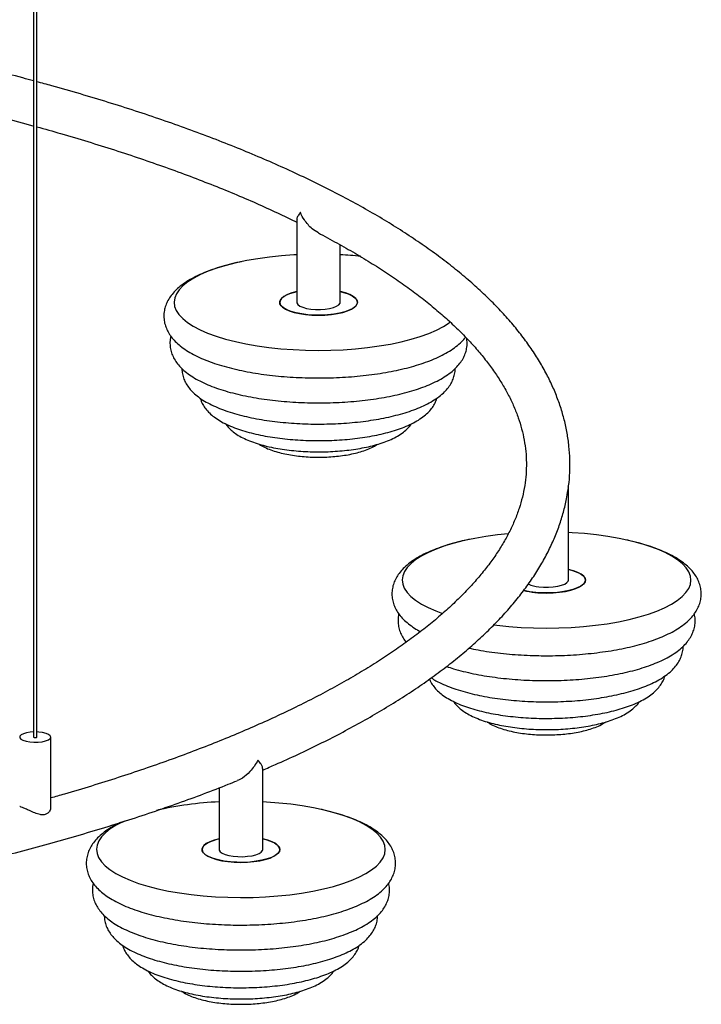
# Paper-space layout '_Dimétrica' of a CAD drawing. Header units: millimetres. Extents: x -788 to 211, y -444 to 934.
# Tile 5 of 7: x -9 to 211, y -393 to -76. Entities that reach past the tile are written whole.
import ezdxf

# ---------------------------------------------------------------- set-up
doc = ezdxf.new("R2010")
doc.units = ezdxf.units.MM

psp = doc.layouts.new('_Dimétrica')

# ---------------------------------------------------------------- linework, layer by layer
at = {"color": 7, "linetype": 'Continuous', "lineweight": 25}
for p, q in [((-4.25, 631.3), (-4.25, -307.34)), ((-3.25, -307.34), (-3.25, 631.3)), ((80.39, -140.79), (80.39, -167.37)), ((94.39, -167.37), (94.39, -148.86)), ((167.76, -256.79), (167.76, -226.93)), ((1.25, -329.77), (1.25, -307.34)), ((69.43, -343.51), (69.43, -317.44)), ((55.43, -323.68), (55.43, -343.51))]:
    psp.add_line(p, q, dxfattribs=at)
at = {"color": 7, "linetype": 'Continuous', "lineweight": 25, "flags": 128}
for points in [[(80.39, -152.07), (79.46, -152.12), (75.5, -152.41), (71.63, -152.81), (67.88, -153.32), (64.28, -153.94), (60.86, -154.66), (57.64, -155.48), (54.64, -156.39), (51.89, -157.39), (49.42, -158.46), (47.23, -159.59), (45.35, -160.79), (43.79, -162.04), (42.56, -163.32), (41.67, -164.64), (41.13, -165.98), (40.94, -167.33), (41.11, -168.68), (41.63, -170.02), (42.49, -171.34), (43.7, -172.63), (45.24, -173.88), (47.1, -175.08), (49.27, -176.22), (51.72, -177.29), (54.45, -178.29), (57.43, -179.2), (60.64, -180.03), (64.05, -180.76), (67.64, -181.39), (71.38, -181.91), (75.24, -182.32), (79.2, -182.61), (83.21, -182.79), (87.26, -182.85), (91.31, -182.8), (95.33, -182.63), (99.29, -182.34), (103.15, -181.94), (106.9, -181.42), (110.5, -180.8), (113.93, -180.08), (117.15, -179.26), (120.14, -178.35), (122.89, -177.36), (125.36, -176.29), (127.55, -175.15), (129.43, -173.96), (129.78, -173.7)], [(80.39, -163.92), (78.77, -164.36), (77.36, -164.88), (76.25, -165.49), (75.45, -166.14), (75, -166.83), (74.9, -167.54), (75.16, -168.24), (75.78, -168.91), (76.73, -169.55), (77.98, -170.12), (79.51, -170.61), (81.26, -171), (83.19, -171.3), (85.24, -171.48), (87.36, -171.54)], [(94.39, -163.92), (95.45, -164.19), (96.95, -164.69), (98.18, -165.26), (99.09, -165.9), (99.67, -166.58), (99.89, -167.29), (99.75, -167.99), (99.26, -168.68), (98.43, -169.33), (97.28, -169.92), (95.84, -170.44), (94.16, -170.87), (92.29, -171.21), (90.28, -171.43), (88.18, -171.53), (86.06, -171.51), (83.98, -171.38), (82, -171.13), (80.17, -170.77), (78.55, -170.32), (77.18, -169.78), (76.11, -169.17), (75.36, -168.51), (74.96, -167.81), (74.92, -167.1), (75.23, -166.41), (75.9, -165.73), (76.89, -165.11), (78.19, -164.55), (79.75, -164.07), (80.39, -163.92)], [(87.36, -171.54), (89.47, -171.48), (91.52, -171.3), (93.46, -171.02), (95.22, -170.62), (96.75, -170.13), (98.02, -169.57), (98.98, -168.94), (99.6, -168.26), (99.88, -167.56), (99.79, -166.85), (99.35, -166.16), (98.57, -165.51), (97.46, -164.9), (96.07, -164.37), (94.42, -163.93), (94.39, -163.92)], [(80.39, -167.37), (80.42, -167.58), (80.73, -168.09), (81.37, -168.56), (82.32, -168.98), (83.52, -169.32), (84.92, -169.55)], [(84.92, -169.55), (86.44, -169.68), (88, -169.7), (89.54, -169.59), (90.97, -169.38), (92.22, -169.06), (93.22, -168.66), (93.94, -168.2), (94.33, -167.69), (94.39, -167.37)], [(148.37, -241.87), (144.99, -242.23), (141.25, -242.74), (137.65, -243.36), (134.22, -244.09), (131, -244.9), (128.01, -245.81), (125.26, -246.81), (122.78, -247.88), (120.6, -249.01), (118.72, -250.21), (117.15, -251.46), (115.92, -252.74), (115.04, -254.06), (114.5, -255.4), (114.31, -256.75), (114.47, -258.1), (114.99, -259.44), (115.86, -260.76), (117.06, -262.05), (118.6, -263.3), (120.47, -264.5), (122.63, -265.64), (125.09, -266.71), (127.24, -267.51)], [(143.79, -271.21), (144.75, -271.33), (148.61, -271.74), (152.56, -272.03), (156.58, -272.21), (160.62, -272.28), (164.67, -272.22), (168.69, -272.05), (172.65, -271.76), (176.52, -271.36), (180.27, -270.84), (183.87, -270.22), (187.29, -269.5), (190.51, -268.68), (193.51, -267.77), (196.25, -266.78), (198.73, -265.71), (200.92, -264.57), (202.8, -263.38), (204.36, -262.13), (205.59, -260.84), (206.48, -259.53), (207.02, -258.19), (207.21, -256.84), (207.04, -255.49), (206.52, -254.15), (205.66, -252.83), (204.45, -251.54), (202.91, -250.29), (201.05, -249.09), (198.88, -247.95), (196.42, -246.87), (193.69, -245.88), (190.71, -244.96), (187.51, -244.14), (184.1, -243.41), (180.51, -242.78), (176.77, -242.26), (172.91, -241.85), (168.95, -241.55), (167.76, -241.49)], [(167.76, -253.34), (168.82, -253.61), (170.32, -254.11), (171.54, -254.69), (172.45, -255.32), (173.03, -256), (173.25, -256.71), (173.12, -257.41), (172.63, -258.1), (171.79, -258.75), (170.64, -259.34), (169.21, -259.86), (167.53, -260.3), (165.66, -260.63), (163.64, -260.85), (161.55, -260.95), (159.43, -260.94), (157.34, -260.8), (155.36, -260.55), (153.53, -260.19), (153.35, -260.15)], [(160.72, -260.96), (162.83, -260.9), (164.89, -260.73), (166.82, -260.44), (168.58, -260.04), (170.12, -259.55), (171.38, -258.99), (172.34, -258.36), (172.97, -257.68), (173.24, -256.98), (173.16, -256.28), (172.72, -255.58), (171.93, -254.93), (170.83, -254.33), (169.43, -253.79), (167.79, -253.35), (167.76, -253.34)], [(158.28, -258.98), (159.8, -259.1), (161.37, -259.12), (162.9, -259.01), (164.33, -258.8), (165.58, -258.48), (166.59, -258.08), (167.3, -257.62), (167.69, -257.11), (167.76, -256.79)], [(-4.25, -305.69), (-5.33, -305.76), (-6.55, -305.96), (-7.57, -306.27), (-8.3, -306.65), (-8.69, -307.09), (-8.72, -307.54), (-8.38, -307.98), (-7.69, -308.37), (-6.71, -308.69), (-5.52, -308.9)], [(-5.52, -308.9), (-4.19, -309), (-2.83, -308.98), (-1.54, -308.84), (-0.41, -308.59), (0.47, -308.24), (1.04, -307.83), (1.25, -307.38), (1.09, -306.93), (0.57, -306.51), (-0.27, -306.15), (-1.36, -305.88), (-2.64, -305.72), (-3.25, -305.69)], [(-4.25, -307.34), (-4.25, -307.35), (-4.21, -307.41), (-4.09, -307.47), (-3.93, -307.5)], [(-3.93, -307.5), (-3.74, -307.51), (-3.55, -307.5), (-3.39, -307.46), (-3.28, -307.4), (-3.25, -307.34)], [(24.94, -334.37), (24.46, -334.59), (22.27, -335.73), (20.39, -336.93), (18.83, -338.17), (17.6, -339.46), (16.71, -340.78), (16.17, -342.12), (15.98, -343.47), (16.15, -344.82), (16.66, -346.16), (17.53, -347.48), (18.74, -348.77), (20.28, -350.01), (22.14, -351.21), (24.3, -352.36), (26.76, -353.43), (29.49, -354.43), (32.47, -355.34), (35.68, -356.17), (39.09, -356.9), (42.68, -357.52), (46.42, -358.05), (50.28, -358.45), (54.23, -358.75), (58.25, -358.93), (62.3, -358.99), (66.35, -358.94), (70.36, -358.77), (74.32, -358.48), (78.19, -358.08), (81.94, -357.56), (85.54, -356.94), (88.96, -356.22), (92.18, -355.4), (95.18, -354.49), (97.93, -353.5), (100.4, -352.43), (102.59, -351.29), (104.47, -350.09), (106.03, -348.85), (107.26, -347.56), (108.15, -346.24), (108.69, -344.9), (108.88, -343.55), (108.71, -342.21), (108.19, -340.87), (107.33, -339.55), (106.12, -338.26), (104.58, -337.01), (102.72, -335.81), (100.55, -334.67), (98.1, -333.59), (95.37, -332.59), (92.39, -331.68), (89.18, -330.85), (85.77, -330.12), (82.18, -329.5), (78.44, -328.98), (74.58, -328.57), (70.62, -328.27), (69.43, -328.2)], [(55.43, -340.06), (53.81, -340.49), (52.4, -341.02), (51.28, -341.62), (50.49, -342.28), (50.03, -342.97), (49.94, -343.68), (50.2, -344.38), (50.82, -345.05), (51.77, -345.69), (53.02, -346.25), (54.55, -346.75), (56.3, -347.14), (58.23, -347.44), (60.28, -347.62), (62.39, -347.68)], [(69.43, -340.06), (70.49, -340.33), (71.99, -340.83), (73.21, -341.4), (74.13, -342.04), (74.7, -342.72), (74.93, -343.42), (74.79, -344.13), (74.3, -344.82), (73.47, -345.47), (72.31, -346.06), (70.88, -346.58), (69.2, -347.01), (67.33, -347.34), (65.31, -347.57), (63.22, -347.67), (61.1, -347.65), (59.02, -347.52), (57.03, -347.27), (55.21, -346.91), (53.59, -346.46), (52.22, -345.92), (51.15, -345.31), (50.4, -344.64), (50, -343.95), (49.95, -343.24), (50.27, -342.54), (50.93, -341.87), (51.93, -341.25), (53.23, -340.69), (54.79, -340.21), (55.43, -340.06)], [(62.39, -347.68), (64.51, -347.62), (66.56, -347.44), (68.49, -347.15), (70.25, -346.76), (71.79, -346.27), (73.05, -345.71), (74.01, -345.08), (74.64, -344.4), (74.92, -343.7), (74.83, -342.99), (74.39, -342.3), (73.61, -341.65), (72.5, -341.04), (71.1, -340.51), (69.46, -340.07), (69.43, -340.06)], [(55.43, -343.51), (55.45, -343.71), (55.76, -344.23), (56.41, -344.7), (57.36, -345.12), (58.56, -345.46), (59.95, -345.69)], [(59.95, -345.69), (61.47, -345.82), (63.04, -345.84), (64.57, -345.73), (66, -345.52), (67.25, -345.2), (68.26, -344.8), (68.98, -344.34), (69.36, -343.83), (69.43, -343.51)]]:
    psp.add_lwpolyline(points, dxfattribs=at)
at = {"color": 7, "linetype": 'Continuous', "lineweight": 25}
for centre, radius, start, end in [((87.83, -282.09), 130.19, 84.234, 87.1101), ((159.27, -248.54), 10.48, 245.157, 264.6037), ((160.46, -229.36), 31.6, 257.006, 270.467), ((60.1, -437.88), 109.78, 92.4401, 103.0814)]:
    psp.add_arc(centre, radius, start, end, dxfattribs=at)
for points, knots in [([(-4.25, -96.09), (-5.42, -95.77), (-9.7, -94.6), (-17.3, -92.67), (-27.03, -90.3), (-36.95, -88.03), (-47.04, -85.84), (-57.3, -83.75), (-67.72, -81.74), (-78.29, -79.83), (-89, -78.02), (-99.85, -76.3), (-110.83, -74.68), (-119.12, -73.52), (-123.79, -72.93), (-124.71, -72.82)], [0, 0, 0, 0, 0.032343, 0.118501, 0.20463, 0.290732, 0.376809, 0.462863, 0.548897, 0.634911, 0.720907, 0.806887, 0.892853, 0.978805, 1, 1, 1, 1]), ([(-124.48, -86.96), (-121.46, -87.36), (-114.77, -88.25), (-104.57, -89.75), (-93.84, -91.41), (-83.26, -93.18), (-72.82, -95.04), (-62.54, -96.98), (-52.42, -99.02), (-42.47, -101.15), (-32.7, -103.36), (-23.11, -105.65), (-13.74, -108.03), (-7.45, -109.68), (-4.35, -110.56), (-4.25, -110.58)], [0, 0, 0, 0, 0.069506, 0.153921, 0.238322, 0.32271, 0.407081, 0.491436, 0.575772, 0.660088, 0.744382, 0.828653, 0.912898, 0.997115, 1, 1, 1, 1]), ([(167.76, -226.97), (167.79, -226.79), (168.04, -225.19), (168.23, -222.17), (168.29, -217.92), (168.01, -213.68), (167.41, -209.45), (166.51, -205.23), (165.28, -201.02), (163.74, -196.82), (161.89, -192.65), (159.71, -188.48), (157.22, -184.34), (154.4, -180.22), (151.27, -176.13), (147.82, -172.08), (144.06, -168.06), (139.99, -164.09), (135.62, -160.16), (130.95, -156.28), (125.98, -152.46), (120.73, -148.7), (115.19, -144.99), (109.38, -141.35), (103.29, -137.77), (96.94, -134.25), (90.32, -130.81), (83.44, -127.42), (76.32, -124.11), (68.94, -120.87), (61.32, -117.7), (53.46, -114.6), (45.37, -111.58), (37.06, -108.64), (28.52, -105.77), (19.77, -102.99), (10.8, -100.29), (3.13, -98.07), (-1.63, -96.8), (-3.25, -96.36)], [0, 0, 0, 0, 0.003439, 0.03032, 0.057115, 0.083881, 0.11066, 0.137506, 0.16447, 0.191594, 0.218908, 0.246426, 0.274149, 0.302068, 0.330162, 0.358406, 0.38677, 0.415226, 0.44375, 0.472318, 0.500913, 0.52952, 0.558126, 0.586725, 0.61531, 0.643878, 0.672428, 0.700959, 0.729471, 0.757964, 0.786438, 0.814894, 0.843333, 0.871757, 0.900166, 0.92856, 0.956942, 0.985312, 1, 1, 1, 1]), ([(-3.25, -110.87), (-0.68, -111.58), (4.9, -113.14), (13.24, -115.63), (21.8, -118.31), (30.14, -121.07), (38.25, -123.9), (46.11, -126.79), (53.74, -129.74), (61.12, -132.76), (68.24, -135.84), (74.68, -138.76), (78.63, -140.69), (80.39, -141.55)], [0, 0, 0, 0, 0.080342, 0.174328, 0.268276, 0.362181, 0.456041, 0.549853, 0.643613, 0.737317, 0.830963, 0.924546, 1, 1, 1, 1]), ([(81.54, -138.48), (81.54, -138.49), (81.24, -138.85), (80.78, -139.54), (80.36, -140.35), (80.46, -140.7), (80.48, -140.8)], [0, 0, 0, 0, 0.003005, 0.409841, 0.82861, 1, 1, 1, 1]), ([(87.34, -145.01), (86.65, -144.59), (85.42, -143.86), (83.97, -142.36), (82.65, -140.64), (81.9, -139.3), (81.54, -138.49), (81.54, -138.48)], [0, 0, 0, 0, 0.267867, 0.47527, 0.68852, 0.998144, 1, 1, 1, 1]), ([(87.31, -145.04), (87.54, -145.16), (89.88, -146.35), (94.08, -148.67), (99.89, -151.98), (105.38, -155.35), (110.6, -158.74), (115.53, -162.17), (120.17, -165.62), (124.51, -169.1), (128.56, -172.6), (132.31, -176.12), (135.77, -179.65), (138.93, -183.19), (141.79, -186.73), (144.36, -190.28), (146.63, -193.84), (148.61, -197.4), (150.3, -200.97), (151.69, -204.54), (152.79, -208.13), (153.6, -211.74), (154.11, -215.37), (154.31, -219.02), (154.19, -222.7), (153.77, -226.38), (153.02, -230.06), (151.97, -233.73), (150.61, -237.39), (148.95, -241.02), (146.99, -244.65), (144.74, -248.25), (142.19, -251.84), (139.34, -255.42), (136.2, -258.98), (132.77, -262.52), (129.05, -266.05), (125.03, -269.55), (120.72, -273.04), (116.11, -276.5), (111.22, -279.93), (106.04, -283.33), (100.58, -286.69), (94.84, -290.01), (88.82, -293.3), (82.53, -296.53), (75.96, -299.72), (69.14, -302.85), (62.06, -305.93), (54.72, -308.96), (47.13, -311.92), (39.3, -314.82), (31.23, -317.65), (22.93, -320.41), (14.4, -323.1), (7.17, -325.28), (2.71, -326.54), (1.25, -326.95)], [0, 0, 0, 0, 0.001994, 0.020399, 0.038791, 0.057168, 0.075533, 0.093885, 0.112228, 0.130563, 0.148897, 0.167232, 0.185576, 0.203941, 0.22234, 0.24079, 0.259314, 0.277937, 0.29669, 0.315603, 0.334706, 0.354018, 0.37354, 0.393246, 0.413074, 0.432922, 0.452672, 0.472252, 0.491623, 0.51078, 0.52974, 0.548531, 0.567186, 0.585737, 0.60421, 0.622629, 0.641011, 0.65937, 0.677719, 0.696065, 0.714411, 0.732764, 0.751126, 0.769499, 0.787885, 0.806284, 0.824696, 0.843122, 0.86156, 0.880012, 0.898475, 0.916949, 0.935434, 0.953929, 0.972433, 0.990946, 1, 1, 1, 1]), ([(62.56, -154.29), (62.35, -154.33), (60.98, -154.6), (58.62, -155.19), (55.49, -156.06), (52.56, -157.05), (49.82, -158.14), (47.28, -159.35), (44.96, -160.68), (42.95, -162.12), (41.27, -163.62), (39.95, -165.14), (38.93, -166.72), (38.2, -168.35), (37.74, -170.06), (37.58, -171.84), (37.75, -173.63), (38.23, -175.34), (38.98, -176.97), (40, -178.53), (41.31, -180.03), (42.93, -181.48), (44.88, -182.88), (47.15, -184.2), (49.69, -185.42), (52.45, -186.53), (55.42, -187.53), (58.56, -188.42), (61.87, -189.21), (65.32, -189.89), (68.9, -190.47), (72.58, -190.94), (76.35, -191.3), (80.19, -191.56), (83.83, -191.69), (86.88, -191.73), (89.92, -191.71), (93.2, -191.62), (97.04, -191.4), (100.83, -191.08), (104.54, -190.65), (108.14, -190.12), (111.62, -189.48), (114.96, -188.74), (118.14, -187.9), (121.14, -186.95), (123.96, -185.9), (126.57, -184.74), (128.98, -183.45), (131.16, -182.03), (132.97, -180.5), (134.13, -179.35), (134.6, -178.68), (134.67, -178.57)], [0, 0, 0, 0, 0.0039261, 0.0251521, 0.0465092, 0.0680359, 0.0897798, 0.1117944, 0.1341226, 0.1567423, 0.1770419, 0.196044, 0.2137134, 0.2303403, 0.2462989, 0.2632966, 0.2798249, 0.2962513, 0.3129764, 0.3304533, 0.3490839, 0.3691103, 0.3904268, 0.4125314, 0.4347995, 0.4568683, 0.478684, 0.5002715, 0.5216736, 0.5429311, 0.5640777, 0.5851407, 0.606142, 0.6270993, 0.6480279, 0.665193, 0.676209, 0.697116, 0.7180362, 0.7389776, 0.7599536, 0.7809798, 0.8020742, 0.8232593, 0.8445631, 0.866021, 0.8876772, 0.9095838, 0.9317914, 0.9543129, 0.976984, 0.9964121, 1, 1, 1, 1]), ([(39.88, -178.27), (39.83, -178.45), (39.62, -179.21), (39.55, -180.6), (39.72, -182.37), (40.21, -184.05), (40.97, -185.66), (42, -187.18), (43.32, -188.65), (44.95, -190.07), (46.91, -191.44), (49.18, -192.72), (51.72, -193.9), (54.48, -194.97), (57.43, -195.93), (60.56, -196.78), (63.84, -197.53), (67.26, -198.17), (70.8, -198.7), (74.44, -199.13), (78.16, -199.44), (81.94, -199.65), (84.98, -199.74), (87.43, -199.75), (89.87, -199.74), (93.08, -199.64), (96.85, -199.43), (100.55, -199.1), (104.18, -198.67), (107.69, -198.14), (111.09, -197.5), (114.34, -196.76), (117.43, -195.91), (120.34, -194.96), (123.06, -193.9), (125.59, -192.73), (127.9, -191.43), (129.9, -190.02), (131.57, -188.55), (132.89, -187.05), (133.91, -185.49), (134.64, -183.89), (135.09, -182.2), (135.25, -180.53), (135.11, -179.45), (135.05, -178.96)], [0, 0, 0, 0, 0.006411, 0.026891, 0.046813, 0.06662, 0.086815, 0.107959, 0.130556, 0.154904, 0.180852, 0.207743, 0.234772, 0.261528, 0.287961, 0.31411, 0.340033, 0.365782, 0.391397, 0.416914, 0.442359, 0.467755, 0.49312, 0.503207, 0.516563, 0.541911, 0.567276, 0.592668, 0.618107, 0.643613, 0.66921, 0.694929, 0.720808, 0.746895, 0.773253, 0.799951, 0.82705, 0.854535, 0.879191, 0.902211, 0.923564, 0.943631, 0.96288, 0.983394, 1, 1, 1, 1]), ([(43.46, -188.72), (43.46, -189.01), (43.45, -189.87), (43.77, -191.28), (44.39, -192.88), (45.28, -194.39), (46.44, -195.83), (47.9, -197.22), (49.68, -198.55), (51.78, -199.81), (54.18, -200.98), (56.81, -202.04), (59.63, -202.98), (62.63, -203.81), (65.77, -204.53), (69.06, -205.14), (72.46, -205.65), (75.96, -206.05), (79.53, -206.34), (83.09, -206.52), (85.68, -206.57), (87.7, -206.58), (89.78, -206.56), (92.84, -206.47), (96.45, -206.25), (99.99, -205.93), (103.44, -205.5), (106.79, -204.96), (110.01, -204.32), (113.08, -203.57), (115.99, -202.72), (118.72, -201.76), (121.26, -200.69), (123.6, -199.48), (125.72, -198.13), (127.49, -196.69), (128.91, -195.18), (129.96, -193.68), (130.73, -192.13), (131.2, -190.48), (131.41, -189.31), (131.36, -188.7), (131.36, -188.68)], [0, 0, 0, 0, 0.0110058, 0.0324515, 0.053997, 0.0762953, 0.0999751, 0.1255548, 0.153182, 0.1823421, 0.212074, 0.2415546, 0.2706405, 0.2993633, 0.3277947, 0.3560034, 0.3840454, 0.411965, 0.4397974, 0.4675714, 0.493844, 0.4988601, 0.5134705, 0.541195, 0.5689417, 0.5967256, 0.6245706, 0.6525046, 0.6805613, 0.7087834, 0.7372254, 0.7659572, 0.7950652, 0.8246411, 0.8547281, 0.8850894, 0.910536, 0.9340053, 0.9559342, 0.9768739, 0.9992559, 1, 1, 1, 1]), ([(49.34, -198.25), (49.39, -198.43), (49.57, -199.16), (50.16, -200.32), (51.1, -201.73), (52.33, -203.07), (53.85, -204.35), (55.69, -205.57), (57.86, -206.71), (60.28, -207.74), (62.91, -208.66), (65.72, -209.45), (68.67, -210.14), (71.75, -210.71), (74.94, -211.17), (78.23, -211.52), (81.58, -211.76), (84.61, -211.88), (87.12, -211.91), (89.62, -211.9), (92.48, -211.8), (95.83, -211.58), (99.12, -211.26), (102.32, -210.82), (105.4, -210.28), (108.35, -209.63), (111.15, -208.88), (113.79, -208.01), (116.24, -207.02), (118.51, -205.9), (120.5, -204.67), (122.16, -203.35), (123.49, -201.98), (124.5, -200.55), (125.15, -199.31), (125.37, -198.51), (125.44, -198.26)], [0, 0, 0, 0, 0.0085524, 0.0330165, 0.0585834, 0.0860348, 0.1159923, 0.1484855, 0.1825799, 0.2168552, 0.2506363, 0.2838887, 0.3167098, 0.3492055, 0.3814633, 0.4135513, 0.4455225, 0.47742, 0.499147, 0.5159347, 0.5477849, 0.5796682, 0.6116098, 0.6436477, 0.6758273, 0.7082056, 0.740856, 0.7738757, 0.8073892, 0.8415399, 0.8764194, 0.9079334, 0.9369511, 0.9634951, 0.9882297, 1, 1, 1, 1]), ([(57.52, -206.49), (57.62, -206.65), (58.01, -207.27), (58.94, -208.23), (60.33, -209.41), (62.04, -210.51), (64.08, -211.54), (66.37, -212.45), (68.87, -213.24), (71.51, -213.91), (74.29, -214.46), (77.16, -214.89), (80.13, -215.21), (83.15, -215.42), (85.56, -215.5), (87.48, -215.52), (89.41, -215.5), (91.98, -215.41), (94.99, -215.18), (97.93, -214.85), (100.77, -214.41), (103.49, -213.86), (106.08, -213.2), (108.51, -212.42), (110.78, -211.51), (112.88, -210.44), (114.67, -209.26), (116.1, -207.97), (116.96, -207.06), (117.27, -206.51), (117.3, -206.46)], [0, 0, 0, 0, 0.010658, 0.043076, 0.078725, 0.118118, 0.160283, 0.202921, 0.244765, 0.285784, 0.326168, 0.366099, 0.405718, 0.445132, 0.484425, 0.498462, 0.519149, 0.558385, 0.597683, 0.637096, 0.676702, 0.716599, 0.756914, 0.797824, 0.839562, 0.882404, 0.926474, 0.963364, 0.996568, 1, 1, 1, 1]), ([(68.27, -213.02), (68.31, -213.05), (68.84, -213.45), (70.07, -214.08), (72.01, -214.93), (74.2, -215.63), (76.54, -216.2), (78.99, -216.64), (81.51, -216.96), (84.05, -217.16), (86, -217.22), (87.54, -217.23), (89.12, -217.22), (91.32, -217.12), (93.87, -216.89), (96.34, -216.55), (98.71, -216.09), (100.97, -215.52), (103.09, -214.8), (104.93, -214.01), (105.97, -213.35), (106.43, -213.05)], [0, 0, 0, 0, 0.004332, 0.062744, 0.126157, 0.189456, 0.250923, 0.310897, 0.369871, 0.428224, 0.48309, 0.500047, 0.530582, 0.58846, 0.646516, 0.704932, 0.763969, 0.823988, 0.885509, 0.949273, 1, 1, 1, 1]), ([(69.43, -317.96), (70.8, -317.37), (74.68, -315.72), (80.78, -312.92), (87.76, -309.57), (94.46, -306.15), (100.91, -302.66), (107.1, -299.11), (113.01, -295.49), (118.65, -291.81), (124.02, -288.07), (129.1, -284.26), (133.89, -280.4), (138.39, -276.48), (142.59, -272.51), (146.49, -268.48), (150.08, -264.41), (153.35, -260.29), (156.31, -256.13), (158.95, -251.94), (161.26, -247.72), (163.24, -243.48), (164.89, -239.23), (166.21, -234.96), (167.12, -231.21), (167.46, -228.87), (167.6, -227.97)], [0, 0, 0, 0, 0.023873, 0.067303, 0.110762, 0.154251, 0.19777, 0.241321, 0.284902, 0.32851, 0.372143, 0.415794, 0.459453, 0.503103, 0.546723, 0.590287, 0.633764, 0.677115, 0.720296, 0.763263, 0.80597, 0.848383, 0.890477, 0.932249, 0.973714, 1, 1, 1, 1]), ([(167.75, -226.73), (167.75, -226.74), (167.73, -227.15), (167.66, -227.56), (167.59, -227.96)], [0, 0, 0, 0, 0.0122741, 1, 1, 1, 1]), ([(167.72, -226.93), (167.73, -226.87), (167.75, -226.8), (167.75, -226.74), (167.75, -226.73)], [0, 0, 0, 0, 0.963328, 1, 1, 1, 1]), ([(135.92, -243.71), (135.71, -243.75), (134.35, -244.02), (131.98, -244.61), (128.86, -245.48), (125.93, -246.47), (123.18, -247.56), (120.65, -248.77), (118.32, -250.1), (116.31, -251.54), (114.64, -253.04), (113.32, -254.56), (112.3, -256.14), (111.56, -257.77), (111.1, -259.48), (110.95, -261.26), (111.12, -263.05), (111.59, -264.76), (112.34, -266.39), (113.36, -267.95), (114.67, -269.45), (116.3, -270.9), (118.13, -272.23), (119.54, -273.02), (120.19, -273.39)], [0, 0, 0, 0, 0.0095964, 0.0614786, 0.1136812, 0.1662984, 0.2194464, 0.2732559, 0.3278322, 0.3831209, 0.4327386, 0.4791849, 0.5223737, 0.5630145, 0.6020216, 0.6435685, 0.6839682, 0.7241189, 0.7649996, 0.8077178, 0.8532561, 0.9022061, 0.9543094, 1, 1, 1, 1]), ([(160.62, -281.15), (161.31, -281.14), (163.29, -281.14), (166.56, -281.04), (170.41, -280.83), (174.2, -280.5), (177.9, -280.07), (181.51, -279.54), (184.99, -278.9), (188.32, -278.16), (191.5, -277.32), (194.51, -276.37), (197.32, -275.32), (199.94, -274.16), (202.34, -272.87), (204.52, -271.44), (206.35, -269.93), (207.82, -268.37), (208.93, -266.81), (209.75, -265.2), (210.31, -263.49), (210.55, -261.71), (210.47, -259.9), (210.08, -258.16), (209.41, -256.51), (208.46, -254.93), (207.23, -253.42), (205.7, -251.95), (203.84, -250.54), (201.66, -249.19), (199.19, -247.94), (196.48, -246.8), (193.57, -245.77), (190.46, -244.86), (188.12, -244.24), (186.76, -243.96), (186.56, -243.92)], [0, 0, 0, 0, 0.016678, 0.048332, 0.080005, 0.111711, 0.143469, 0.175303, 0.20724, 0.239314, 0.271569, 0.304056, 0.336844, 0.370011, 0.403633, 0.437731, 0.472056, 0.50147, 0.528812, 0.554415, 0.578828, 0.6049, 0.630063, 0.654933, 0.680059, 0.706137, 0.733808, 0.76353, 0.795316, 0.828547, 0.862295, 0.895808, 0.928942, 0.961716, 0.99419, 1, 1, 1, 1]), ([(113.24, -267.69), (113.19, -267.87), (112.98, -268.63), (112.92, -270.02), (113.09, -271.79), (113.57, -273.48), (114.35, -275.07), (115.04, -276.18), (115.53, -276.72), (115.61, -276.81)], [0, 0, 0, 0, 0.057219, 0.240022, 0.417838, 0.594629, 0.774884, 0.963615, 1, 1, 1, 1]), ([(128.58, -284.61), (129.32, -284.86), (131.03, -285.43), (133.93, -286.2), (137.21, -286.95), (140.63, -287.59), (144.17, -288.12), (147.81, -288.55), (151.53, -288.87), (155.3, -289.08), (158.35, -289.16), (160.79, -289.17), (163.24, -289.16), (166.44, -289.07), (170.21, -288.85), (173.92, -288.53), (177.54, -288.09), (181.06, -287.56), (184.45, -286.92), (187.7, -286.18), (190.79, -285.33), (193.7, -284.38), (196.43, -283.33), (198.95, -282.15), (201.26, -280.85), (203.27, -279.45), (204.94, -277.97), (206.25, -276.47), (207.27, -274.91), (208, -273.31), (208.46, -271.61), (208.59, -269.86), (208.51, -268.51), (208.31, -267.81), (208.27, -267.67)], [0, 0, 0, 0, 0.027402, 0.062704, 0.097701, 0.132461, 0.167043, 0.201491, 0.235842, 0.270127, 0.30437, 0.317988, 0.336019, 0.370239, 0.404482, 0.438763, 0.473106, 0.507539, 0.542095, 0.576816, 0.611753, 0.646972, 0.682555, 0.718598, 0.755182, 0.792287, 0.825574, 0.856651, 0.885478, 0.912568, 0.938555, 0.966249, 0.993159, 1, 1, 1, 1]), ([(123.64, -288.28), (124.14, -288.6), (125.35, -289.35), (127.55, -290.4), (130.17, -291.46), (133, -292.4), (135.99, -293.23), (139.14, -293.95), (142.42, -294.56), (145.83, -295.07), (149.33, -295.47), (152.9, -295.76), (156.46, -295.94), (159.05, -295.99), (161.06, -296), (163.14, -295.98), (166.21, -295.89), (169.81, -295.68), (173.35, -295.35), (176.81, -294.92), (180.15, -294.38), (183.37, -293.74), (186.44, -292.99), (189.35, -292.14), (192.08, -291.18), (194.62, -290.11), (196.96, -288.9), (199.08, -287.55), (200.86, -286.11), (202.27, -284.61), (203.32, -283.11), (204.09, -281.55), (204.56, -279.9), (204.77, -278.73), (204.72, -278.12), (204.72, -278.1)], [0, 0, 0, 0, 0.025041, 0.060492, 0.095644, 0.130326, 0.164574, 0.198475, 0.232111, 0.265548, 0.298838, 0.332025, 0.365142, 0.396469, 0.40245, 0.419872, 0.45293, 0.486014, 0.519143, 0.552345, 0.585653, 0.619107, 0.652759, 0.686673, 0.720932, 0.75564, 0.790905, 0.826781, 0.862983, 0.893325, 0.921309, 0.947457, 0.972425, 0.999113, 1, 1, 1, 1]), ([(135.77, -278.71), (136.74, -278.91), (138.85, -279.34), (142.26, -279.89), (145.94, -280.36), (149.72, -280.72), (153.55, -280.98), (157.2, -281.12), (159.56, -281.14), (160.62, -281.15)], [0, 0, 0, 0, 0.1295156, 0.2800761, 0.4300412, 0.5795666, 0.7287795, 0.8777871, 1, 1, 1, 1]), ([(123.07, -288.68), (123.22, -289.03), (123.59, -289.9), (124.47, -291.15), (125.69, -292.49), (127.21, -293.77), (129.06, -294.99), (131.22, -296.13), (133.65, -297.17), (136.28, -298.08), (139.08, -298.87), (142.03, -299.56), (145.11, -300.13), (148.31, -300.59), (151.59, -300.94), (154.94, -301.19), (157.97, -301.31), (160.48, -301.34), (162.99, -301.32), (165.85, -301.22), (169.2, -301.01), (172.49, -300.68), (175.68, -300.24), (178.77, -299.7), (181.72, -299.05), (184.52, -298.3), (187.15, -297.43), (189.61, -296.45), (191.88, -295.32), (193.86, -294.09), (195.53, -292.77), (196.85, -291.4), (197.86, -289.97), (198.52, -288.73), (198.73, -287.93), (198.8, -287.68)], [0, 0, 0, 0, 0.017153, 0.04314, 0.071041, 0.10149, 0.134516, 0.16917, 0.204008, 0.238343, 0.272141, 0.3055, 0.338529, 0.371316, 0.403931, 0.436426, 0.468847, 0.490931, 0.507994, 0.540366, 0.572773, 0.605238, 0.637802, 0.670509, 0.703419, 0.736605, 0.770166, 0.804229, 0.83894, 0.874392, 0.906423, 0.935917, 0.962896, 0.988037, 1, 1, 1, 1]), ([(130.89, -295.91), (130.98, -296.07), (131.38, -296.69), (132.3, -297.65), (133.69, -298.83), (135.41, -299.93), (137.44, -300.96), (139.74, -301.87), (142.23, -302.67), (144.88, -303.33), (147.65, -303.88), (150.53, -304.31), (153.49, -304.64), (156.52, -304.85), (158.92, -304.92), (160.85, -304.94), (162.77, -304.92), (165.35, -304.83), (168.35, -304.6), (171.29, -304.27), (174.13, -303.83), (176.85, -303.28), (179.44, -302.62), (181.87, -301.84), (184.14, -300.93), (186.24, -299.86), (188.04, -298.68), (189.47, -297.39), (190.32, -296.48), (190.64, -295.93), (190.67, -295.88)], [0, 0, 0, 0, 0.010658, 0.043076, 0.078725, 0.118118, 0.160283, 0.202921, 0.244765, 0.285784, 0.326168, 0.366099, 0.405718, 0.445132, 0.484425, 0.498462, 0.519149, 0.558385, 0.597683, 0.637096, 0.676702, 0.716599, 0.756914, 0.797824, 0.839562, 0.882404, 0.926474, 0.963364, 0.996568, 1, 1, 1, 1]), ([(141.63, -302.45), (141.67, -302.47), (142.2, -302.87), (143.44, -303.5), (145.37, -304.35), (147.57, -305.05), (149.91, -305.62), (152.35, -306.06), (154.88, -306.38), (157.41, -306.58), (159.37, -306.64), (160.9, -306.66), (162.49, -306.64), (164.68, -306.54), (167.23, -306.31), (169.7, -305.97), (172.08, -305.51), (174.33, -304.94), (176.45, -304.22), (178.3, -303.43), (179.34, -302.77), (179.79, -302.48)], [0, 0, 0, 0, 0.004332, 0.062744, 0.126157, 0.189456, 0.250923, 0.310897, 0.369871, 0.428224, 0.48309, 0.500047, 0.530582, 0.58846, 0.646516, 0.704932, 0.763969, 0.823988, 0.885509, 0.949273, 1, 1, 1, 1]), ([(67.89, -314.8), (67.89, -314.81), (67.55, -315.44), (66.78, -316.71), (65.17, -318.69), (63.28, -320.42), (61.76, -321.11), (61.18, -321.37)], [0, 0, 0, 0, 0.001738, 0.232011, 0.469019, 0.7991, 1, 1, 1, 1]), ([(69.41, -317.43), (69.39, -317.25), (69.36, -316.86), (68.89, -315.99), (68.31, -315.26), (67.89, -314.8), (67.89, -314.8)], [0, 0, 0, 0, 0.25632, 0.554481, 0.997372, 1, 1, 1, 1]), ([(-163.08, -370.6), (-162.08, -370.51), (-157.23, -370.05), (-148.62, -369.14), (-137.26, -367.86), (-126.01, -366.47), (-114.87, -364.98), (-103.85, -363.4), (-92.96, -361.71), (-82.2, -359.93), (-71.58, -358.06), (-61.11, -356.09), (-50.79, -354.03), (-40.64, -351.88), (-30.66, -349.63), (-20.86, -347.3), (-11.23, -344.88), (-1.8, -342.38), (7.43, -339.79), (16.47, -337.11), (25.3, -334.36), (33.91, -331.52), (42.31, -328.61), (50.46, -325.62), (56.76, -323.21), (60.26, -321.78), (61.2, -321.39)], [0, 0, 0, 0, 0.011426, 0.055527, 0.099632, 0.143742, 0.187858, 0.231979, 0.276107, 0.320242, 0.364385, 0.408536, 0.452697, 0.496868, 0.54105, 0.585243, 0.62945, 0.67367, 0.717906, 0.762158, 0.806427, 0.850716, 0.895025, 0.939356, 0.983711, 1, 1, 1, 1]), ([(1.2, -329.77), (1.21, -329.92), (1.25, -330.47), (0.82, -331.37), (-0.02, -332.16), (-1.06, -332.45), (-2.37, -332.31), (-3.87, -331.78), (-5.47, -331.06), (-6.88, -330.4), (-7.91, -329.96), (-8.57, -329.73), (-8.68, -329.73), (-8.74, -329.73)], [0, 0, 0, 0, 0.044295, 0.160137, 0.245391, 0.331245, 0.406292, 0.51929, 0.634538, 0.73006, 0.826, 0.912525, 1, 1, 1, 1]), ([(37.6, -330.43), (37.38, -330.47), (36.8, -330.58), (36.25, -330.72), (35.91, -330.81)], [0, 0, 0, 0, 0.365756, 1, 1, 1, 1]), ([(62.3, -367.86), (62.98, -367.86), (64.96, -367.85), (68.23, -367.76), (72.08, -367.54), (75.87, -367.22), (79.58, -366.79), (83.18, -366.26), (86.66, -365.62), (90, -364.88), (93.17, -364.03), (96.18, -363.09), (98.99, -362.04), (101.61, -360.87), (104.02, -359.59), (106.19, -358.16), (108.02, -356.65), (109.49, -355.09), (110.61, -353.52), (111.43, -351.91), (111.98, -350.21), (112.23, -348.42), (112.15, -346.61), (111.75, -344.88), (111.08, -343.22), (110.13, -341.65), (108.9, -340.13), (107.37, -338.67), (105.51, -337.26), (103.33, -335.91), (100.86, -334.66), (98.15, -333.52), (95.24, -332.49), (92.13, -331.57), (89.79, -330.96), (88.44, -330.68), (88.23, -330.64)], [0, 0, 0, 0, 0.016678, 0.048332, 0.080005, 0.111711, 0.143469, 0.175303, 0.20724, 0.239314, 0.271569, 0.304056, 0.336844, 0.370011, 0.403633, 0.437731, 0.472056, 0.50147, 0.528812, 0.554415, 0.578828, 0.6049, 0.630063, 0.654933, 0.680059, 0.706137, 0.733808, 0.76353, 0.795316, 0.828547, 0.862295, 0.895808, 0.928942, 0.961716, 0.99419, 1, 1, 1, 1]), ([(23.89, -334.77), (23.37, -335.01), (21.99, -335.65), (20, -336.83), (17.98, -338.25), (16.31, -339.76), (14.99, -341.28), (13.97, -342.86), (13.24, -344.49), (12.78, -346.2), (12.62, -347.98), (12.79, -349.77), (13.26, -351.48), (14.01, -353.11), (15.04, -354.67), (16.35, -356.17), (17.97, -357.62), (19.92, -359.02), (22.18, -360.34), (24.72, -361.56), (27.49, -362.67), (30.46, -363.67), (33.6, -364.56), (36.91, -365.35), (40.36, -366.03), (43.93, -366.6), (47.62, -367.07), (51.39, -367.44), (55.22, -367.69), (58.87, -367.84), (61.23, -367.86), (62.3, -367.86)], [0, 0, 0, 0, 0.0232518, 0.0626612, 0.1025849, 0.1384137, 0.1719524, 0.2031388, 0.2324853, 0.2606523, 0.2906531, 0.3198256, 0.3488182, 0.378338, 0.4091846, 0.4420677, 0.4774143, 0.5150378, 0.5540525, 0.5933555, 0.632307, 0.6708118, 0.7089136, 0.7466884, 0.7842077, 0.8215315, 0.8587078, 0.895775, 0.9327647, 0.9697035, 1, 1, 1, 1]), ([(14.92, -354.41), (14.87, -354.59), (14.65, -355.35), (14.59, -356.74), (14.76, -358.5), (15.25, -360.19), (16.01, -361.8), (17.04, -363.32), (18.36, -364.79), (19.99, -366.21), (21.94, -367.58), (24.21, -368.86), (26.75, -370.04), (29.51, -371.11), (32.47, -372.07), (35.6, -372.92), (38.88, -373.67), (42.3, -374.31), (45.84, -374.84), (49.48, -375.26), (53.2, -375.58), (56.98, -375.79), (60.02, -375.87), (62.47, -375.89), (64.91, -375.88), (68.12, -375.78), (71.88, -375.57), (75.59, -375.24), (79.21, -374.81), (82.73, -374.28), (86.12, -373.64), (89.37, -372.9), (92.46, -372.05), (95.37, -371.1), (98.1, -370.04), (100.62, -368.87), (102.94, -367.56), (104.94, -366.16), (106.61, -364.69), (107.93, -363.19), (108.94, -361.63), (109.67, -360.03), (110.13, -358.33), (110.27, -356.58), (110.19, -355.22), (109.98, -354.52), (109.94, -354.38)], [0, 0, 0, 0, 0.006357, 0.026667, 0.046423, 0.066065, 0.086092, 0.107061, 0.129469, 0.153614, 0.179347, 0.206014, 0.232818, 0.259351, 0.285564, 0.311496, 0.337203, 0.362737, 0.388139, 0.413444, 0.438677, 0.463861, 0.489015, 0.499018, 0.512263, 0.5374, 0.562553, 0.587735, 0.612962, 0.638255, 0.663639, 0.689144, 0.714807, 0.740678, 0.766816, 0.793292, 0.820165, 0.847421, 0.871873, 0.894701, 0.915876, 0.935776, 0.954864, 0.975208, 0.994975, 1, 1, 1, 1]), ([(18.5, -364.86), (18.5, -365.15), (18.49, -366.01), (18.81, -367.42), (19.42, -369.02), (20.32, -370.53), (21.48, -371.97), (22.94, -373.35), (24.72, -374.69), (26.82, -375.95), (29.21, -377.12), (31.84, -378.18), (34.67, -379.12), (37.66, -379.95), (40.81, -380.67), (44.1, -381.28), (47.5, -381.79), (51, -382.19), (54.57, -382.48), (58.13, -382.66), (60.72, -382.71), (62.73, -382.72), (64.81, -382.7), (67.88, -382.61), (71.48, -382.39), (75.02, -382.07), (78.48, -381.64), (81.83, -381.1), (85.04, -380.46), (88.12, -379.71), (91.02, -378.86), (93.75, -377.9), (96.29, -376.82), (98.64, -375.62), (100.76, -374.27), (102.53, -372.82), (103.94, -371.32), (104.99, -369.82), (105.77, -368.27), (106.24, -366.62), (106.44, -365.45), (106.4, -364.84), (106.39, -364.82)], [0, 0, 0, 0, 0.011006, 0.032451, 0.053997, 0.076295, 0.099975, 0.125555, 0.153182, 0.182342, 0.212074, 0.241555, 0.270641, 0.299363, 0.327795, 0.356003, 0.384045, 0.411965, 0.439797, 0.467571, 0.493844, 0.49886, 0.513471, 0.541195, 0.568942, 0.596726, 0.624571, 0.652505, 0.680561, 0.708783, 0.737225, 0.765957, 0.795065, 0.824641, 0.854728, 0.885089, 0.910536, 0.934005, 0.955934, 0.976874, 0.999256, 1, 1, 1, 1]), ([(24.38, -374.39), (24.43, -374.57), (24.6, -375.3), (25.2, -376.46), (26.14, -377.87), (27.36, -379.21), (28.88, -380.49), (30.73, -381.71), (32.89, -382.85), (35.32, -383.88), (37.95, -384.8), (40.75, -385.59), (43.7, -386.27), (46.79, -386.85), (49.98, -387.31), (53.26, -387.66), (56.61, -387.9), (59.65, -388.02), (62.15, -388.05), (64.66, -388.03), (67.52, -387.94), (70.87, -387.72), (74.16, -387.4), (77.36, -386.96), (80.44, -386.42), (83.39, -385.77), (86.19, -385.02), (88.83, -384.15), (91.28, -383.16), (93.55, -382.04), (95.54, -380.81), (97.2, -379.49), (98.52, -378.12), (99.53, -376.69), (100.19, -375.45), (100.4, -374.65), (100.47, -374.4)], [0, 0, 0, 0, 0.008552, 0.033016, 0.058583, 0.086035, 0.115992, 0.148485, 0.18258, 0.216855, 0.250636, 0.283889, 0.31671, 0.349205, 0.381463, 0.413551, 0.445523, 0.47742, 0.499147, 0.515935, 0.547785, 0.579668, 0.61161, 0.643648, 0.675827, 0.708206, 0.740856, 0.773876, 0.807389, 0.84154, 0.876419, 0.907933, 0.936951, 0.963495, 0.98823, 1, 1, 1, 1]), ([(32.56, -382.63), (32.66, -382.79), (33.05, -383.41), (33.98, -384.37), (35.36, -385.55), (37.08, -386.65), (39.11, -387.68), (41.41, -388.59), (43.91, -389.38), (46.55, -390.05), (49.32, -390.6), (52.2, -391.03), (55.16, -391.35), (58.19, -391.56), (60.6, -391.64), (62.52, -391.66), (64.45, -391.64), (67.02, -391.54), (70.03, -391.32), (72.96, -390.99), (75.8, -390.55), (78.53, -390), (81.11, -389.34), (83.55, -388.56), (85.82, -387.64), (87.91, -386.58), (89.71, -385.4), (91.14, -384.11), (91.99, -383.2), (92.31, -382.65), (92.34, -382.6)], [0, 0, 0, 0, 0.010658, 0.043076, 0.078725, 0.118118, 0.160283, 0.202921, 0.244765, 0.285784, 0.326168, 0.366099, 0.405718, 0.445132, 0.484425, 0.498462, 0.519149, 0.558385, 0.597683, 0.637096, 0.676702, 0.716599, 0.756914, 0.797824, 0.839562, 0.882404, 0.926474, 0.963364, 0.996568, 1, 1, 1, 1]), ([(43.31, -389.16), (43.34, -389.19), (43.88, -389.59), (45.11, -390.22), (47.05, -391.06), (49.24, -391.77), (51.58, -392.34), (54.02, -392.78), (56.55, -393.1), (59.08, -393.29), (61.04, -393.36), (62.58, -393.37), (64.16, -393.36), (66.35, -393.26), (68.9, -393.03), (71.38, -392.69), (73.75, -392.23), (76.01, -391.65), (78.13, -390.93), (79.97, -390.15), (81.01, -389.49), (81.47, -389.19)], [0, 0, 0, 0, 0.004332, 0.062744, 0.126157, 0.189456, 0.250923, 0.310897, 0.369871, 0.428224, 0.48309, 0.500047, 0.530582, 0.58846, 0.646516, 0.704932, 0.763969, 0.823988, 0.885509, 0.949273, 1, 1, 1, 1])]:
    psp.add_open_spline(points, degree=3, knots=knots, dxfattribs=at)

doc.saveas('drawing.dxf')
